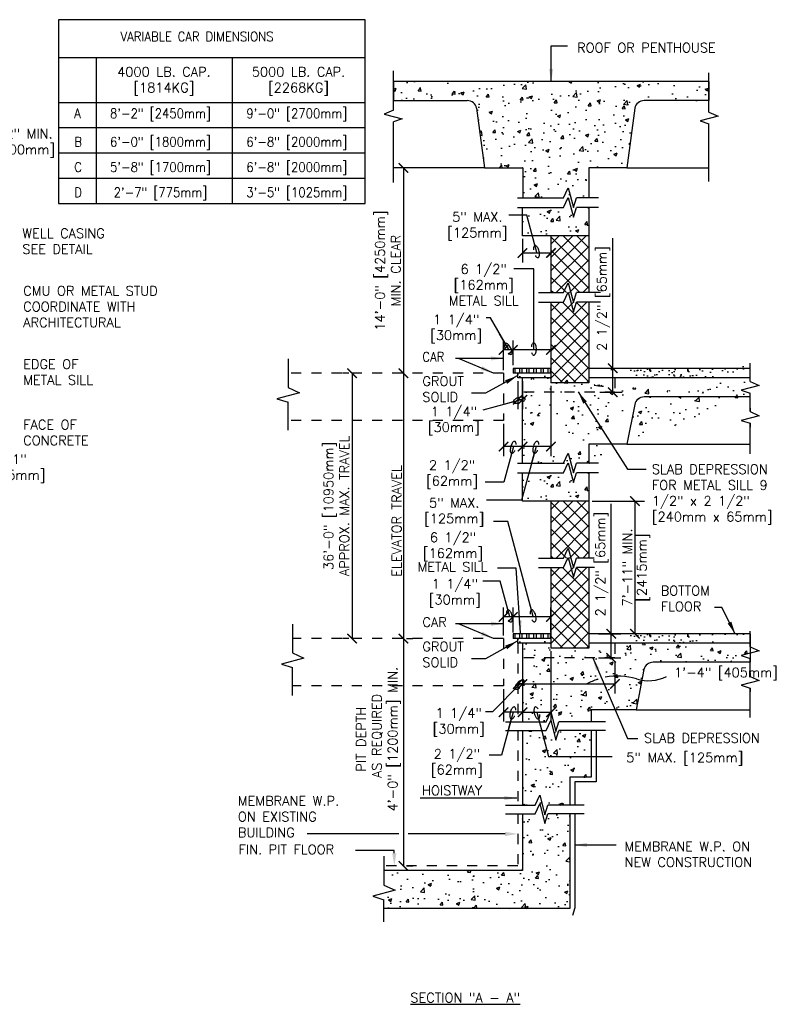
# Model space of a CAD drawing. Header units: inches. Extents: x 1 to 15.2, y 0.4 to 10.6.
# Tile 2 of 2: x 7.7 to 15.2, y 0.8 to 10.6. Entities that reach past the tile are written whole.
import ezdxf
from ezdxf.enums import TextEntityAlignment as Align

# ---------------------------------------------------------------- set-up
doc = ezdxf.new("R2010")
doc.units = ezdxf.units.IN
doc.header["$LTSCALE"] = 0.5
doc.header["$MEASUREMENT"] = 0
doc.header["$PDSIZE"] = -1
doc.linetypes.add('HIDDEN2', pattern=[0.1875, 0.125, -0.0625])
doc.layers.get('Defpoints').update_dxf_attribs({"color": 2})
for name, color, linetype in [('A-DETL-DIMS', 2, 'Continuous'), ('A-DETL-MEDM', 4, 'Continuous'), ('A-DETL-PATT', 8, 'Continuous'), ('A-DETL-TEXT', 2, 'Continuous')]:
    doc.layers.add(name, color=color, linetype=linetype)
doc.styles.add('Romans', font='romans.shx')
doc.dimstyles.new('VA-Dims', dxfattribs={"dimtxt": 0.09375, "dimasz": 0.09375, "dimexe": 0.09375, "dimexo": 0.03125, "dimgap": 0.02, "dimtad": 1, "dimdec": 5, "dimzin": 0, "dimdsep": 46, "dimlunit": 4, "dimtxsty": 'Romans', "dimblk": 'ARCHTICK', "dimcen": 0.09375, "dimclrd": 256, "dimclre": 256, "dimclrt": 256, "dimadec": 0, "dimazin": 0, "dimtfac": 1, "dimtdec": 5, "dimtofl": 0, "dimtmove": 0, "dimatfit": 3, "dimfxl": 0, "dimfrac": 2, "dimtolj": 1, "dimtzin": 0, "dimlwd": -1, "dimlwe": -1, "dimarcsym": 0})
doc.dimstyles.new('VA-Lead', dxfattribs={"dimtxt": 0.09375, "dimasz": 0.125, "dimexe": 0.125, "dimexo": 0.03125, "dimgap": 0.02, "dimtad": 1, "dimdec": 5, "dimzin": 0, "dimdsep": 46, "dimlunit": 4, "dimtxsty": 'Romans', "dimcen": 0.125, "dimclrd": 256, "dimclre": 256, "dimclrt": 256, "dimadec": 0, "dimazin": 0, "dimtfac": 1, "dimtdec": 5, "dimtofl": 0, "dimtmove": 0, "dimatfit": 3, "dimfxl": 0, "dimfrac": 2, "dimtolj": 1, "dimtzin": 0, "dimlwd": -1, "dimlwe": -1, "dimarcsym": 0})
doc.dimstyles.new('VA-Loop', dxfattribs={"dimtxt": 0.09375, "dimasz": 0.18, "dimexe": 0.125, "dimexo": 0.0625, "dimgap": 0.09, "dimtad": 0, "dimtih": 1, "dimtoh": 1, "dimdec": 4, "dimzin": 0, "dimdsep": 46, "dimtxsty": 'Romans', "dimblk": 'ARCHTICK', "dimcen": 0.09, "dimclrd": 256, "dimclre": 256, "dimclrt": 256, "dimadec": 0, "dimazin": 0, "dimtfac": 1, "dimtdec": 4, "dimtofl": 0, "dimtmove": 0, "dimatfit": 3, "dimldrblk": 'dimloop1', "dimfxl": 0, "dimtolj": 1, "dimtzin": 0, "dimlwd": -1, "dimlwe": -1, "dimarcsym": 0})
pattern_1 = [(50, (-4.55813, 0.18016), (0.3362157, -0.029415), [0.035156, -0.386719]), (355, (-4.55813, 0.18016), (-0.0650397, 0.35259), [0.028125, -0.309375]), (100.4514, (-4.5301, 0.1777), (0.2711763, 0.323175), [0.029878, -0.3286604]), (46.1842, (-4.55813, 0.2739), (0.500269, -0.077587), [0.052734, -0.580078]), (96.6356, (-4.51644, 0.26745), (0.438123, 0.456618), [0.044817, -0.49299]), (351.1842, (-4.55813, 0.2739), (0.438123, 0.456618), [0.042188, -0.464063]), (21, (-4.51125, 0.25048), (0.2798, -0.1887276), [0.035156, -0.386719]), (326, (-4.51125, 0.25048), (0.114054, 0.339914), [0.028125, -0.309375]), (71.4514, (-4.48794, 0.23475), (0.3938544, 0.151186), [0.029878, -0.3286604]), (37.5, (-4.55813, 0.18016), (0.0056999, 0.156044), [0, -0.305625, 0, -0.3140625, 0, -0.3105469]), (7.5, (-4.55813, 0.18016), (0.1233138, 0.1848805), [0, -0.1790625, 0, -0.2985937, 0, -0.1183594]), (327.5, (-4.66266, 0.18016), (0.2502293, -0.0105726), [0, -0.1171875, 0, -0.365625, 0, -0.4851563]), (317.5, (-4.70953, 0.18016), (0.2733685, 0.0469242), [0, -0.1523438, 0, -0.2428125, 0, -0.3445313])]
pattern_2 = [(37.5, (-19.40363, 2.15911), (-0.00295281, 0.09031986), [0, -0.07125, 0, -0.0796875, 0, -0.07617188]), (7.5, (-19.40363, 2.15911), (0.0829583, 0.1322881), [0, -0.0384375, 0, -0.06421875, 0, -0.02460937]), (327.5, (-19.461285, 2.15911), (0.1459754, 0.00026527), [0, -0.0234375, 0, -0.084375, 0, -0.11015625]), (317.5, (-19.46129, 2.15911), (0.1409122, 0.04114104), [0, -0.01171875, 0, -0.0553125, 0, -0.06328125])]
pattern_3 = [(50, (-19.40363, 2.45072), (0.3362157, -0.029415), [0.0351563, -0.3867188]), (355, (-19.40363, 2.45072), (-0.0650397, 0.35259), [0.028125, -0.309375]), (100.4514, (-19.3756, 2.44827), (0.2711763, 0.3231748), [0.0298782, -0.3286604]), (46.1842, (-19.40363, 2.54447), (0.500269, -0.077587), [0.052734, -0.580078]), (96.6356, (-19.36194, 2.538), (0.438123, 0.456618), [0.044817, -0.4929905]), (351.1842, (-19.40363, 2.54447), (0.438123, 0.456618), [0.0421875, -0.4640625]), (21, (-19.35675, 2.52103), (0.2798002, -0.1887276), [0.0351562, -0.3867188]), (326, (-19.35675, 2.52103), (0.114054, 0.339914), [0.028125, -0.309375]), (71.4514, (-19.33344, 2.5053), (0.3938544, 0.1511862), [0.0298782, -0.3286604]), (37.5, (-19.40363, 2.45072), (0.00569993, 0.156044), [0, -0.305625, 0, -0.3140625, 0, -0.3105469]), (7.5, (-19.40363, 2.45072), (0.12331385, 0.1848805), [0, -0.1790625, 0, -0.29859375, 0, -0.1183594]), (327.5, (-19.50816, 2.45072), (0.25022927, -0.0105726), [0, -0.1171875, 0, -0.365625, 0, -0.4851563]), (317.5, (-19.55504, 2.45072), (0.2733685, 0.0469242), [0, -0.1523438, 0, -0.2428125, 0, -0.3445313])]
pattern_4 = [(37.5, (-19.40363, 4.78411), (-0.00295281, 0.09031986), [0, -0.07125, 0, -0.0796875, 0, -0.07617188]), (7.5, (-19.40363, 4.78411), (0.0829583, 0.1322881), [0, -0.0384375, 0, -0.06421875, 0, -0.02460937]), (327.5, (-19.461285, 4.78411), (0.1459754, 0.00026527), [0, -0.0234375, 0, -0.084375, 0, -0.11015625]), (317.5, (-19.46129, 4.78411), (0.1409122, 0.04114104), [0, -0.01171875, 0, -0.0553125, 0, -0.06328125])]

# ---------------------------------------------------------------- blocks, each defined once
blk = doc.blocks.new('_ArchTick')
at = {"color": 0, "linetype": 'ByBlock', "const_width": 0.15}
blk.add_lwpolyline([(-0.5, -0.5), (0.5, 0.5)], dxfattribs=at)
blk = doc.blocks.new('*D11')
at = {"layer": 'A-DETL-DIMS'}
for p, q in [((11.5688, 9.0914), (11.3547, 9.0914)), ((11.4485, 9.0914), (11.4485, 7.0606)), ((11.4172, 7.0606), (11.3547, 7.0606))]:
    blk.add_line(p, q, dxfattribs=at)
at = {"layer": 'Defpoints', "color": 0}
for p in [(11.6001, 9.0914), (11.4485, 7.0606), (11.4485, 7.0606)]:
    blk.add_point(p, dxfattribs=at)
at = {"layer": 'A-DETL-DIMS', "xscale": 0.09375, "yscale": 0.09375, "zscale": 0.09375}
for p, rotation in [((11.4485, 9.0914), 90), ((11.4485, 7.0606), 270)]:
    blk.add_blockref('_ArchTick', p, dxfattribs=dict(at, rotation=rotation))
at = {"layer": 'A-DETL-DIMS', "insert": (11.2946, 8.076), "char_height": 0.09375, "attachment_point": 5, "rotation": 90, "style": 'Romans'}
blk.add_mtext('\\A1;14\'-0" [4250mm]\\PMIN. CLEAR', dxfattribs=at)
blk = doc.blocks.new('*D12')
at = {"layer": 'A-DETL-DIMS'}
for p, q in [((11.4172, 7.0606), (11.3547, 7.0606)), ((11.4485, 7.0606), (11.4485, 4.4356)), ((11.4172, 4.4356), (11.3547, 4.4356))]:
    blk.add_line(p, q, dxfattribs=at)
at = {"layer": 'Defpoints', "color": 0}
for p in [(11.4485, 7.0606), (11.4485, 4.4356), (11.4485, 4.4356)]:
    blk.add_point(p, dxfattribs=at)
at = {"layer": 'A-DETL-DIMS', "xscale": 0.09375, "yscale": 0.09375, "zscale": 0.09375}
for p, rotation in [((11.4485, 7.0606), 90), ((11.4485, 4.4356), 270)]:
    blk.add_blockref('_ArchTick', p, dxfattribs=dict(at, rotation=rotation))
at = {"layer": 'A-DETL-DIMS', "insert": (11.3816, 5.5984), "char_height": 0.09375, "attachment_point": 5, "rotation": 90, "style": 'Romans'}
blk.add_mtext('\\A1;ELEVATOR TRAVEL', dxfattribs=at)
blk = doc.blocks.new('*D13')
at = {"layer": 'A-DETL-DIMS'}
for p, q in [((11.4485, 4.4356), (11.4485, 2.1866)), ((11.4797, 4.4356), (11.5422, 4.4356)), ((11.4797, 2.1866), (11.5422, 2.1866))]:
    blk.add_line(p, q, dxfattribs=at)
at = {"layer": 'Defpoints', "color": 0}
for p in [(11.4485, 4.4356), (11.4485, 2.1866), (11.4485, 2.1866)]:
    blk.add_point(p, dxfattribs=at)
at = {"layer": 'A-DETL-DIMS', "xscale": 0.09375, "yscale": 0.09375, "zscale": 0.09375}
for p, rotation in [((11.4485, 4.4356), 90), ((11.4485, 2.1866), 270)]:
    blk.add_blockref('_ArchTick', p, dxfattribs=dict(at, rotation=rotation))
at = {"layer": 'A-DETL-DIMS', "insert": (11.2008, 3.4394), "char_height": 0.09375, "attachment_point": 5, "rotation": 90, "style": 'Romans'}
blk.add_mtext('\\A1;PIT DEPTH\\P AS REQUIRED\\P4\'-0" [1200mm] MIN.', dxfattribs=at)
blk = doc.blocks.new('*D14')
at = {"layer": 'A-DETL-DIMS'}
for p, q in [((10.9088, 7.0606), (10.8463, 7.0606)), ((10.9401, 7.0606), (10.9401, 4.4356)), ((10.9088, 4.4356), (10.8463, 4.4356))]:
    blk.add_line(p, q, dxfattribs=at)
at = {"layer": 'Defpoints', "color": 0}
for p in [(10.9401, 7.0606), (10.9401, 4.4356), (10.9401, 4.4356)]:
    blk.add_point(p, dxfattribs=at)
at = {"layer": 'A-DETL-DIMS', "xscale": 0.09375, "yscale": 0.09375, "zscale": 0.09375}
for p, rotation in [((10.9401, 7.0606), 90), ((10.9401, 4.4356), 270)]:
    blk.add_blockref('_ArchTick', p, dxfattribs=dict(at, rotation=rotation))
at = {"layer": 'A-DETL-DIMS', "insert": (10.7861, 5.7481), "char_height": 0.09375, "attachment_point": 5, "rotation": 90, "style": 'Romans'}
blk.add_mtext('\\A1;36\'-0" [10950mm]\\PAPPROX. MAX. TRAVEL', dxfattribs=at)
blk = doc.blocks.new('*D15')
at = {"layer": 'A-DETL-DIMS'}
for p, q in [((13.3131, 5.7949), (13.8308, 5.7949)), ((13.7371, 5.7949), (13.7371, 4.4824)), ((13.7058, 4.4824), (13.6433, 4.4824))]:
    blk.add_line(p, q, dxfattribs=at)
at = {"layer": 'Defpoints', "color": 0}
for p in [(13.2818, 5.7949), (13.7371, 4.4824), (13.7371, 4.4824)]:
    blk.add_point(p, dxfattribs=at)
at = {"layer": 'A-DETL-DIMS', "xscale": 0.09375, "yscale": 0.09375, "zscale": 0.09375}
for p, rotation in [((13.7371, 5.7949), 90), ((13.7371, 4.4824), 270)]:
    blk.add_blockref('_ArchTick', p, dxfattribs=dict(at, rotation=rotation))
at = {"layer": 'A-DETL-DIMS', "insert": (13.6613, 5.1382), "char_height": 0.09375, "attachment_point": 5, "rotation": 90, "style": 'Romans'}
blk.add_mtext('\\A1;7\'-11" MIN.', dxfattribs=at)
blk = doc.blocks.new('dimloop1')
blk.add_line((-0.383, 0), (-1, 0))
blk.add_lwpolyline([(0.15, -0.121, 0.038212), (0.207, -0.1, 0.102096), (0.278, -0.047, 0.184921), (0.296, 0, 0.184921), (0.278, 0.047, 0.102096), (0.207, 0.099, 0.060952), (0.115, 0.129, 0.047258), (-0.008, 0.14), (-0.078, 0.14, 0.047258), (-0.202, 0.129, 0.060952), (-0.294, 0.099, 0.102096), (-0.365, 0.047, 0.184921), (-0.383, 0, 0.184921), (-0.365, -0.047, 0.102096), (-0.294, -0.1, 0.060952), (-0.202, -0.129, 0.011023), (-0.173, -0.134, 0.047258)], format="xyb")
blk = doc.blocks.new('*D21')
at = {"layer": 'A-DETL-DIMS'}
for p, q in [((13.5023, 4.4824), (13.5023, 5.768)), ((13.3755, 4.4824), (13.5961, 4.4824)), ((13.5023, 4.2441), (13.5023, 4.4824)), ((13.3755, 4.2441), (13.5961, 4.2441))]:
    blk.add_line(p, q, dxfattribs=at)
at = {"layer": 'Defpoints', "color": 0}
for p in [(13.3442, 4.4824), (13.5023, 4.4824), (13.3442, 4.2441)]:
    blk.add_point(p, dxfattribs=at)
at = {"layer": 'A-DETL-DIMS', "xscale": 0.09375, "yscale": 0.09375, "zscale": 0.09375}
for p, rotation in [((13.5023, 4.4824), 90), ((13.5023, 4.2441), 270)]:
    blk.add_blockref('_ArchTick', p, dxfattribs=dict(at, rotation=rotation))
at = {"layer": 'A-DETL-DIMS', "insert": (13.4109, 5.1721), "char_height": 0.09375, "attachment_point": 5, "rotation": 90, "style": 'Romans'}
blk.add_mtext('\\A1;2 1/2" [65mm]', dxfattribs=at)
blk = doc.blocks.new('*D22')
at = {"layer": 'A-DETL-DIMS'}
for p, q in [((13.5169, 7.1102), (13.5169, 8.3957)), ((13.39, 7.1102), (13.6106, 7.1102)), ((13.5169, 6.8719), (13.5169, 7.1102)), ((13.39, 6.8719), (13.6106, 6.8719))]:
    blk.add_line(p, q, dxfattribs=at)
at = {"layer": 'Defpoints', "color": 0}
for p in [(13.3588, 7.1102), (13.5169, 7.1102), (13.3588, 6.8719)]:
    blk.add_point(p, dxfattribs=at)
at = {"layer": 'A-DETL-DIMS', "xscale": 0.09375, "yscale": 0.09375, "zscale": 0.09375}
for p, rotation in [((13.5169, 7.1102), 90), ((13.5169, 6.8719), 270)]:
    blk.add_blockref('_ArchTick', p, dxfattribs=dict(at, rotation=rotation))
at = {"layer": 'A-DETL-DIMS', "insert": (13.4255, 7.7998), "char_height": 0.09375, "attachment_point": 5, "rotation": 90, "style": 'Romans'}
blk.add_mtext('\\A1;2 1/2" [65mm]', dxfattribs=at)

msp = doc.modelspace()

# ---------------------------------------------------------------- hatches: boundary and pattern name
at = {"layer": 'A-DETL-PATT'}
h = msp.add_hatch(dxfattribs=at)
h.set_pattern_fill('AR-CONC', color=256, scale=0.046875, style=0)
h.set_pattern_definition([(50, (-19.40363, 2.1591), (0.3362157, -0.029415), [0.0351563, -0.3867188]), (355, (-19.40363, 2.1591), (-0.0650397, 0.35259), [0.028125, -0.309375]), (100.4514, (-19.3756, 2.15666), (0.2711763, 0.3231748), [0.0298782, -0.3286604]), (46.1842, (-19.40363, 2.25286), (0.500269, -0.077587), [0.0527344, -0.580078]), (96.6356, (-19.36194, 2.2464), (0.438123, 0.456618), [0.044817, -0.4929905]), (351.1842, (-19.40363, 2.25286), (0.438123, 0.456618), [0.0421875, -0.4640625]), (21, (-19.35675, 2.22943), (0.2798002, -0.1887276), [0.0351562, -0.3867188]), (326, (-19.35675, 2.22943), (0.114054, 0.339914), [0.028125, -0.309375]), (71.4514, (-19.33344, 2.2137), (0.3938544, 0.1511862), [0.0298782, -0.3286604]), (37.5, (-19.40363, 2.15911), (0.00569993, 0.156044), [0, -0.305625, 0, -0.3140625, 0, -0.3105469]), (7.5, (-19.40363, 2.15911), (0.12331385, 0.1848805), [0, -0.1790625, 0, -0.29859375, 0, -0.1183594]), (327.5, (-19.50816, 2.15911), (0.25022927, -0.0105726), [0, -0.1171875, 0, -0.365625, 0, -0.4851563]), (317.5, (-19.55504, 2.15911), (0.2733685, 0.0469242), [0, -0.1523438, 0, -0.2428125, 0, -0.3445313])])
edge = h.paths.add_edge_path()
edge.add_line((12.629461, 8.801209), (13.28183, 8.794925))
edge.add_line((13.28183, 8.794925), (13.28183, 9.091383))
edge.add_line((13.28183, 9.091383), (13.65683, 9.091383))
edge.add_line((13.65683, 9.091383), (13.735507, 9.682873))
edge.add_arc((13.827436, 9.664487), 0.09375, 90, 168.6900675, ccw=False)
edge.add_line((13.827436, 9.758237), (14.468812, 9.758237))
edge.add_line((14.468812, 9.758237), (14.468812, 9.945737))
edge.add_line((14.468812, 9.945737), (11.349307, 9.945737))
edge.add_line((11.349307, 9.945737), (11.349307, 9.758237))
edge.add_line((11.349307, 9.758237), (12.079973, 9.758237))
edge.add_arc((12.079973, 9.664487), 0.09375, 11.3099325, 90, ccw=False)
edge.add_line((12.171903, 9.682873), (12.25058, 9.091383))
edge.add_line((12.25058, 9.091383), (12.629461, 9.091383))
edge.add_line((12.629461, 9.091383), (12.629461, 8.801209))
h = msp.add_hatch(dxfattribs=at)
h.set_pattern_fill('AR-CONC', color=256, scale=0.046875, style=0)
h.set_pattern_definition([(50, (-4.55813, 2.80516), (0.3362157, -0.029415), [0.035156, -0.386719]), (355, (-4.55813, 2.80516), (-0.06504, 0.35259), [0.028125, -0.309375]), (100.4514, (-4.5301, 2.8027), (0.271176, 0.323175), [0.029878, -0.3286604]), (46.1842, (-4.55813, 2.8989), (0.500269, -0.077587), [0.052734, -0.580078]), (96.6356, (-4.51644, 2.89245), (0.438123, 0.456618), [0.044817, -0.49299]), (351.1842, (-4.55813, 2.8989), (0.438123, 0.456618), [0.042188, -0.464063]), (21, (-4.51125, 2.87548), (0.2798, -0.1887276), [0.035156, -0.386719]), (326, (-4.51125, 2.87548), (0.114054, 0.339914), [0.028125, -0.309375]), (71.4514, (-4.48794, 2.85975), (0.3938544, 0.151186), [0.029878, -0.3286604]), (37.5, (-4.55813, 2.80516), (0.0056999, 0.156044), [0, -0.305625, 0, -0.3140625, 0, -0.3105469]), (7.5, (-4.55813, 2.80516), (0.1233138, 0.1848805), [0, -0.1790625, 0, -0.2985937, 0, -0.1183594]), (327.5, (-4.66266, 2.80516), (0.2502293, -0.0105726), [0, -0.1171875, 0, -0.365625, 0, -0.4851563]), (317.5, (-4.70953, 2.80516), (0.2733685, 0.0469242), [0, -0.1523438, 0, -0.2428125, 0, -0.3445313])])
h.paths.add_polyline_path([(12.62558, 8.701175), (13.28183, 8.701175), (13.28183, 8.419925), (12.62558, 8.419925)])
h = msp.add_hatch(dxfattribs=at)
h.set_pattern_fill('ANSI37', color=256, scale=0.75, style=0)
h.set_pattern_definition([(45, (-4.55813, 2.80516), (-0.06629126, 0.06629126), []), (135, (-4.55813, 2.80516), (-0.06629126, -0.06629126), [])])
h.paths.add_polyline_path([(12.90683, 7.763675), (13.28183, 7.763675), (13.28183, 6.9668), (12.90683, 6.9668)])
h = msp.add_hatch(dxfattribs=at)
h.set_pattern_fill('AR-CONC', color=256, scale=0.046875, style=0)
h.set_pattern_definition(pattern_1)
h.paths.add_polyline_path([(12.90683, 7.013675), (12.62558, 7.013675)], flags=16)
edge = h.paths.add_edge_path()
edge.add_line((13.28183, 6.9668), (13.28183, 7.013675))
edge.add_line((12.90683, 7.013675), (12.90683, 6.9668))
edge.add_line((12.90683, 7.013675), (12.53183, 7.013675))
edge.add_line((13.28183, 6.9668), (12.90683, 6.9668))
edge.add_line((12.62558, 6.169925), (12.62558, 7.013675))
edge.add_line((13.338215, 6.169925), (12.62558, 6.169925))
edge.add_line((13.28183, 6.357425), (13.28183, 6.169925))
edge.add_line((13.65683, 6.357425), (13.28183, 6.357425))
edge.add_line((13.75058, 6.826175), (13.65683, 6.357425))
edge.add_line((14.87558, 6.826175), (13.75058, 6.826175))
edge.add_line((14.87558, 7.013675), (13.28183, 7.013675))
edge.add_line((14.87558, 7.144056), (14.87558, 6.826175))
h = msp.add_hatch(dxfattribs=at)
h.set_pattern_fill('ANSI32', color=256, scale=0.75, angle=45, style=0)
h.set_pattern_definition([(90, (-4.55813, 2.85204), (-0.28125, 4e-17), []), (90, (-4.46438, 2.9458), (-0.28125, 4e-17), [])])
edge = h.paths.add_edge_path()
edge.add_line((12.90683, 7.107425), (12.53183, 7.107425))
edge.add_line((12.53183, 7.107425), (12.53183, 7.06055))
edge.add_line((12.90683, 7.06055), (12.53183, 7.06055))
h = msp.add_hatch(dxfattribs=at)
h.set_pattern_fill('ANSI32', color=256, scale=0.1875, angle=45, style=0)
h.set_pattern_definition([(90, (-4.55813, 2.85204), (-0.0703125, 1e-17), []), (90, (-4.53469, 2.87548), (-0.0703125, 1e-17), [])])
edge = h.paths.add_edge_path()
edge.add_line((12.90683, 7.107425), (12.53183, 7.107425))
edge.add_line((12.53183, 7.107425), (12.53183, 7.06055))
edge.add_line((12.90683, 7.06055), (12.53183, 7.06055))
h = msp.add_hatch(dxfattribs=at)
h.set_pattern_fill('AR-SAND', color=256, scale=0.046875, style=0)
h.set_pattern_definition([(37.5, (-19.40363, 4.78411), (-0.00295281, 0.09031986), [0, -0.07125, 0, -0.0796875, 0, -0.07617188]), (7.5, (-19.40363, 4.78411), (0.0829583, 0.1322881), [0, -0.0384375, 0, -0.06421875, 0, -0.02460937]), (327.5, (-19.461285, 4.78411), (0.1459754, 0.00026527), [0, -0.0234375, 0, -0.084375, 0, -0.11015625]), (317.5, (-19.46129, 4.78411), (0.1409122, 0.04114104), [0, -0.01171875, 0, -0.0553125, 0, -0.06328125])])
edge = h.paths.add_edge_path()
edge.add_line((12.90281, 7.06055), (12.578705, 7.06055))
edge.add_line((12.90683, 7.06055), (12.90683, 7.013675))
edge.add_line((12.578705, 7.013675), (12.578705, 7.06055))
edge.add_line((12.90683, 7.013675), (12.578705, 7.013675))
h = msp.add_hatch(dxfattribs=at)
h.set_pattern_fill('AR-SAND', color=256, scale=0.046875, style=0)
h.set_pattern_definition(pattern_4)
edge = h.paths.add_edge_path()
edge.add_line((12.90281, 7.06055), (12.578705, 7.06055))
edge.add_line((12.90683, 7.06055), (12.90683, 7.013675))
edge.add_line((12.578705, 7.013675), (12.578705, 7.06055))
edge.add_line((12.90683, 7.013675), (12.578705, 7.013675))
h = msp.add_hatch(dxfattribs=at)
h.set_pattern_fill('AR-SAND', color=256, scale=0.046875, style=0)
h.set_pattern_definition(pattern_4)
edge = h.paths.add_edge_path()
edge.add_line((13.28183, 7.106488), (13.28183, 7.013675))
edge.add_line((14.87558, 7.107425), (14.87558, 7.013675))
edge.add_line((14.87558, 7.107425), (13.28183, 7.107425))
edge.add_line((14.87558, 7.013675), (13.28183, 7.013675))
h = msp.add_hatch(dxfattribs=at)
h.set_pattern_fill('AR-CONC', color=256, scale=0.046875, style=0)
h.set_pattern_definition(pattern_1)
h.paths.add_polyline_path([(12.62558, 6.076175), (13.28183, 6.076175), (13.28183, 5.794925), (12.62558, 5.794925)])
h = msp.add_hatch(dxfattribs=at)
h.set_pattern_fill('ANSI37', color=256, scale=0.75, style=0)
h.set_pattern_definition([(45, (-4.55813, 0.18016), (-0.06629126, 0.06629126), []), (135, (-4.55813, 0.18016), (-0.06629126, -0.06629126), [])])
h.paths.add_polyline_path([(12.90683, 5.138675), (13.28183, 5.138675), (13.28183, 4.3418), (12.90683, 4.3418)])
h = msp.add_hatch(dxfattribs=at)
h.set_pattern_fill('ANSI32', color=256, scale=0.1875, angle=45, style=0)
h.set_pattern_definition([(90, (-4.55813, 0.22704), (-0.0703125, 1e-17), []), (90, (-4.53469, 0.25048), (-0.0703125, 1e-17), [])])
edge = h.paths.add_edge_path()
edge.add_line((12.90683, 4.482425), (12.53183, 4.482425))
edge.add_line((12.53183, 4.482425), (12.53183, 4.43555))
edge.add_line((12.90683, 4.43555), (12.53183, 4.43555))
h = msp.add_hatch(dxfattribs=at)
h.set_pattern_fill('ANSI32', color=256, scale=0.75, angle=45, style=0)
h.set_pattern_definition([(90, (-4.55813, 0.22704), (-0.28125, 4e-17), []), (90, (-4.46438, 0.3208), (-0.28125, 4e-17), [])])
edge = h.paths.add_edge_path()
edge.add_line((12.90683, 4.482425), (12.53183, 4.482425))
edge.add_line((12.53183, 4.482425), (12.53183, 4.43555))
edge.add_line((12.90683, 4.43555), (12.53183, 4.43555))
h = msp.add_hatch(dxfattribs=at)
h.set_pattern_fill('AR-SAND', color=256, scale=0.046875, style=0)
h.set_pattern_definition(pattern_2)
edge = h.paths.add_edge_path()
edge.add_line((13.28183, 4.481488), (13.28183, 4.388675))
edge.add_line((14.87558, 4.482425), (14.87558, 4.388675))
edge.add_line((14.87558, 4.482425), (13.28183, 4.482425))
edge.add_line((14.87558, 4.388675), (13.28183, 4.388675))
h = msp.add_hatch(dxfattribs=at)
h.set_pattern_fill('AR-SAND', color=256, scale=0.046875, style=0)
h.set_pattern_definition(pattern_2)
edge = h.paths.add_edge_path()
edge.add_line((12.90281, 4.43555), (12.578705, 4.43555))
edge.add_line((12.90683, 4.43555), (12.90683, 4.388675))
edge.add_line((12.578705, 4.388675), (12.578705, 4.43555))
edge.add_line((12.90683, 4.388675), (12.578705, 4.388675))
h = msp.add_hatch(dxfattribs=at)
h.set_pattern_fill('AR-CONC', color=256, scale=0.046875, style=0)
h.set_pattern_definition([(50, (0.39358, 0), (0.3362157, -0.029415), [0.035156, -0.386719]), (355, (0.39358, 0), (-0.06504, 0.35259), [0.028125, -0.309375]), (100.4514, (0.4216, -0.00245), (0.271176, 0.323175), [0.029878, -0.32866]), (46.1842, (0.39358, 0.09375), (0.500269, -0.077587), [0.052734, -0.580078]), (96.6356, (0.43527, 0.0873), (0.438123, 0.456618), [0.044817, -0.49299]), (351.1842, (0.3936, 0.09375), (0.438123, 0.456618), [0.042188, -0.464062]), (21, (0.44045, 0.0703), (0.2798, -0.1887276), [0.035156, -0.386719]), (326, (0.44045, 0.0703), (0.114054, 0.339914), [0.028125, -0.309375]), (71.4514, (0.46377, 0.0546), (0.3938544, 0.151186), [0.029878, -0.32866]), (37.5, (0.39358, 0), (0.0056999, 0.156044), [0, -0.305625, 0, -0.3140625, 0, -0.3105469]), (7.5, (0.39358, 0), (0.1233138, 0.1848805), [0, -0.1790625, 0, -0.2985937, 0, -0.1183594]), (327.5, (0.28905, 0), (0.2502293, -0.0105726), [0, -0.1171875, 0, -0.365625, 0, -0.4851563]), (317.5, (0.24217, 0), (0.2733685, 0.0469242), [0, -0.1523438, 0, -0.2428125, 0, -0.3445313])])
h.paths.add_polyline_path([(14.87558, 4.201175), (14.87558, 4.388675), (13.28183, 4.388675), (13.28183, 4.3418), (12.90683, 4.3418), (12.90683, 4.386869), (12.62558, 4.388675), (12.62558, 3.611927), (13.305414, 3.611927), (13.305414, 3.730334), (13.75058, 3.730334), (13.826577, 4.130163), (13.826577, 4.204616)])
h = msp.add_hatch(dxfattribs=at)
h.set_pattern_fill('AR-CONC', color=256, scale=0.046875, style=0)
h.set_pattern_definition(pattern_3)
h.paths.add_polyline_path([(12.62558, 3.526983), (13.305414, 3.526983), (13.305414, 3.063728), (13.09433, 3.063728), (13.09433, 2.787172), (12.62558, 2.787172)])
h = msp.add_hatch(dxfattribs=at)
h.set_pattern_fill('AR-CONC', color=256, scale=0.046875, style=0)
h.set_pattern_definition(pattern_3)
h.paths.add_polyline_path([(11.254772, 2.139728), (11.254772, 1.764728), (13.09433, 1.764728), (13.09433, 2.702228), (12.62558, 2.702228), (12.62558, 2.139728)])

# ---------------------------------------------------------------- linework, layer by layer
at = {"layer": 'A-DETL-DIMS'}
for p, q in [((12.62558, 8.388675), (12.62558, 8.155702)), ((12.90683, 8.388675), (12.90683, 8.155702)), ((12.90683, 8.249452), (12.62558, 8.249452)), ((12.43808, 7.0918), (12.43808, 7.385287)), ((12.53183, 7.138675), (12.53183, 7.385287)), ((12.53183, 7.291537), (12.43808, 7.291537)), ((12.90683, 7.291537), (12.53183, 7.291537)), ((12.578705, 6.982425), (12.578705, 6.704333)), ((12.62558, 6.982425), (12.62558, 6.704333)), ((12.90683, 6.93555), (12.90683, 6.240443)), ((12.62558, 6.798083), (12.578705, 6.798083)), ((12.43808, 6.56055), (12.43808, 6.240443)), ((12.62558, 6.334193), (12.43808, 6.334193)), ((12.90683, 6.334193), (12.62558, 6.334193)), ((12.43808, 4.4668), (12.43808, 4.743412)), ((12.53183, 4.513675), (12.53183, 4.743412)), ((12.53183, 4.4968), (12.53183, 4.743412)), ((12.90683, 4.4968), (12.90683, 4.743412)), ((12.53183, 4.649662), (12.43808, 4.649662)), ((12.90683, 4.649662), (12.53183, 4.649662)), ((12.90683, 4.31055), (12.90683, 3.611901)), ((13.539677, 4.212867), (13.539677, 3.892299)), ((12.43808, 3.93555), (12.43808, 3.613489)), ((12.578705, 3.986049), (13.539677, 3.986049)), ((12.62558, 3.986049), (12.578705, 3.986049)), ((12.62558, 3.707239), (12.43808, 3.707239)), ((12.62558, 3.707239), (12.90683, 3.707239))]:
    msp.add_line(p, q, dxfattribs=at)
for centre, radius, start, end in [((13.563913, 3.436159), 0.628251, 108.1331495, 118.9228899), ((13.563913, 3.436159), 0.628251, 72.5860577, 101.0380411), ((13.869356, 4.409997), 0.392364, 252.5860577, 297.2327843)]:
    msp.add_arc(centre, radius, start, end, dxfattribs=at)
at = {"layer": 'A-DETL-MEDM'}
for p, q in [((11.068644, 10.557874), (8.037394, 10.557874)), ((8.037394, 10.557874), (8.037394, 8.740282)), ((11.068644, 8.740282), (11.068644, 10.557874)), ((8.037394, 10.182874), (11.068644, 10.182874)), ((8.411914, 10.182874), (8.411914, 8.740282)), ((9.756144, 10.182874), (9.756144, 8.740282)), ((14.468812, 9.945737), (11.349307, 9.945737)), ((11.349307, 9.758237), (12.079973, 9.758237)), ((14.468812, 9.758237), (13.827436, 9.758237)), ((8.037394, 9.740282), (11.068644, 9.740282)), ((12.171903, 9.682873), (12.25058, 9.091383)), ((13.735507, 9.682873), (13.65683, 9.091383)), ((8.037394, 9.490282), (11.068644, 9.490282)), ((8.037394, 9.240282), (11.068644, 9.240282)), ((12.25058, 9.091383), (11.349307, 9.091383)), ((12.25058, 9.091383), (12.629461, 9.091383)), ((12.25058, 9.091383), (12.629461, 9.091383)), ((12.629461, 9.091383), (12.62558, 9.091383)), ((12.629461, 9.091383), (12.629461, 8.801209)), ((13.65683, 9.091383), (13.28183, 9.091383)), ((13.28183, 9.091383), (13.28183, 8.794925)), ((13.65683, 9.091383), (13.28183, 9.091383)), ((13.65683, 9.091383), (14.468812, 9.091383)), ((8.037394, 8.990282), (11.068644, 8.990282)), ((8.037394, 8.740282), (11.068644, 8.740282)), ((12.62558, 8.419925), (12.62558, 8.701175)), ((13.28183, 8.701175), (13.28183, 7.857425)), ((13.28183, 8.419925), (12.62558, 8.419925)), ((12.90683, 8.419925), (12.90683, 7.857425)), ((12.90683, 7.763675), (12.90683, 6.9668)), ((13.28183, 7.763675), (13.28183, 6.9668)), ((12.53183, 7.107425), (12.53183, 7.06055)), ((12.90683, 7.107425), (12.53183, 7.107425)), ((12.90683, 7.06055), (12.53183, 7.06055)), ((12.90683, 7.06055), (12.53183, 7.06055)), ((12.90281, 7.06055), (12.578705, 7.06055)), ((12.578705, 7.013675), (12.578705, 7.06055)), ((12.90683, 7.013675), (12.578705, 7.013675)), ((12.62558, 6.169925), (12.62558, 7.013675)), ((12.90683, 7.06055), (12.90683, 7.013675)), ((14.87558, 7.107425), (13.28183, 7.107425)), ((14.87558, 7.013675), (13.28183, 7.013675)), ((13.28183, 6.9668), (12.90683, 6.9668)), ((14.87558, 6.826175), (13.827436, 6.826175)), ((13.735507, 6.750811), (13.65683, 6.357425)), ((13.28183, 6.357425), (13.28183, 6.169925)), ((13.65683, 6.357425), (13.28183, 6.357425)), ((13.65683, 6.357425), (14.87558, 6.357425)), ((12.62558, 5.794925), (12.62558, 6.076175)), ((13.28183, 6.076175), (13.28183, 5.232425)), ((13.28183, 5.794925), (12.62558, 5.794925)), ((12.90683, 5.794925), (12.90683, 5.232425)), ((12.90683, 5.138675), (12.90683, 4.3418)), ((13.28183, 5.138675), (13.28183, 4.3418)), ((12.90683, 4.482425), (12.53183, 4.482425)), ((12.53183, 4.482425), (12.53183, 4.43555)), ((14.87558, 4.482425), (13.28183, 4.482425)), ((13.28183, 4.481488), (13.28183, 4.388675)), ((12.90683, 4.43555), (12.53183, 4.43555)), ((12.90683, 4.43555), (12.53183, 4.43555)), ((12.578705, 4.388675), (12.578705, 4.43555)), ((12.90281, 4.43555), (12.578705, 4.43555)), ((12.90683, 4.388675), (12.578705, 4.388675)), ((12.62558, 4.388675), (12.62558, 3.730334)), ((12.90683, 4.43555), (12.90683, 4.388675)), ((14.87558, 4.388675), (13.28183, 4.388675)), ((13.28183, 4.3418), (12.90683, 4.3418)), ((14.87558, 4.201175), (13.917528, 4.201175)), ((13.826577, 4.130163), (13.75058, 3.730334)), ((12.62558, 3.730334), (12.62558, 3.611927)), ((13.75058, 3.730334), (13.305414, 3.730334)), ((13.305414, 3.730334), (13.305414, 3.611927)), ((13.75058, 3.730334), (14.875545, 3.730334)), ((12.62558, 3.526983), (12.62558, 2.787172)), ((13.305414, 3.526983), (13.305414, 3.063728)), ((13.352289, 3.526983), (13.352289, 3.016853)), ((13.305414, 3.063728), (13.09433, 3.063728)), ((13.09433, 3.063728), (13.09433, 2.787172)), ((13.352289, 3.016853), (13.141205, 3.016853)), ((13.141205, 3.016853), (13.141205, 2.787172)), ((12.62558, 2.702228), (12.62558, 2.139728)), ((13.09433, 2.702228), (13.09433, 1.764728)), ((13.09433, 2.702228), (13.09433, 2.30528)), ((13.141205, 2.702228), (13.141205, 1.77245)), ((12.62558, 2.139728), (11.254772, 2.139728)), ((13.09433, 1.764728), (11.254772, 1.764728)), ((13.141205, 1.77245), (13.119783, 1.694619))]:
    msp.add_line(p, q, dxfattribs=at)
at = {"layer": 'A-DETL-MEDM', "linetype": 'HIDDEN2'}
for p, q in [((12.43808, 7.06055), (10.307924, 7.06055)), ((12.43808, 7.06055), (12.43808, 6.5918)), ((13.539677, 7.013675), (13.539677, 6.871869)), ((13.539677, 6.871869), (12.62558, 6.871869)), ((12.43808, 6.5918), (10.307924, 6.5918)), ((12.43808, 4.43555), (10.352155, 4.43555)), ((12.43808, 4.43555), (12.43808, 3.9668)), ((12.578705, 4.388675), (12.578705, 3.611927)), ((13.539677, 4.385924), (13.539677, 4.244117)), ((13.539677, 4.244117), (12.62558, 4.244117)), ((12.43808, 3.9668), (10.352155, 3.9668)), ((12.578705, 3.526983), (12.578705, 2.787172)), ((12.578705, 2.702228), (12.578705, 2.186603)), ((12.578705, 2.186603), (11.254772, 2.186603))]:
    msp.add_line(p, q, dxfattribs=at)
at = {"layer": 'A-DETL-MEDM'}
for centre, start, end in [((12.079973, 9.664487), 11.3099325, 90), ((13.827436, 9.664487), 90, 168.6900675), ((13.827436, 6.732425), 90, 168.6900675), ((13.917528, 4.107425), 90, 165.9637565)]:
    msp.add_arc(centre, 0.09375, start, end, dxfattribs=at)
at = {"layer": 'A-DETL-PATT'}
for p, q in [((12.90683, 8.337695), (12.989061, 8.419925)), ((12.90683, 8.205112), (13.121643, 8.419925)), ((12.90683, 8.07253), (13.254226, 8.419925)), ((13.28183, 8.034565), (12.90683, 8.409565)), ((13.28183, 8.167148), (13.029052, 8.419925)), ((13.28183, 8.29973), (13.161635, 8.419925)), ((12.90683, 7.939947), (13.28183, 8.314947)), ((13.28183, 7.901983), (12.90683, 8.276983)), ((12.956891, 7.857425), (13.28183, 8.182364)), ((13.193805, 7.857425), (12.90683, 8.1444)), ((13.061222, 7.857425), (12.90683, 8.011818)), ((13.089473, 7.857425), (13.28183, 8.049782)), ((13.222056, 7.857425), (13.28183, 7.917199)), ((12.92864, 7.857425), (12.90683, 7.879235)), ((10.307924, 6.635382), (10.307924, 6.635382)), ((12.90683, 5.712695), (12.989061, 5.794925)), ((12.90683, 5.580112), (13.121643, 5.794925)), ((12.90683, 5.44753), (13.254226, 5.794925)), ((13.28183, 5.409565), (12.90683, 5.784565)), ((13.28183, 5.542148), (13.029052, 5.794925)), ((13.28183, 5.67473), (13.161635, 5.794925)), ((12.90683, 5.314947), (13.28183, 5.689947)), ((13.28183, 5.276983), (12.90683, 5.651983)), ((12.956891, 5.232425), (13.28183, 5.557364)), ((13.193805, 5.232425), (12.90683, 5.5194)), ((13.061222, 5.232425), (12.90683, 5.386818)), ((13.089473, 5.232425), (13.28183, 5.424782)), ((13.222056, 5.232425), (13.28183, 5.292199)), ((12.92864, 5.232425), (12.90683, 5.254235)), ((14.87558, 4.388675), (14.87558, 4.201175)), ((14.87558, 4.095233), (14.87558, 4.061355)), ((14.87558, 3.945233), (14.87558, 3.907733))]:
    msp.add_line(p, q, dxfattribs=at)
at = {"layer": 'A-DETL-TEXT'}
for p, q in [((11.349307, 9.698107), (11.349307, 10.053129)), ((14.468812, 9.644419), (14.468812, 10.033319)), ((11.349307, 9.945737), (11.349307, 9.758237)), ((14.468812, 9.945737), (14.468812, 9.758237)), ((11.349307, 9.664229), (11.349307, 9.811243)), ((11.349307, 9.664229), (11.259176, 9.622691)), ((14.468812, 9.644419), (14.558943, 9.602881)), ((11.259176, 9.622691), (11.437374, 9.575875)), ((11.437374, 9.575875), (11.349307, 9.548107)), ((11.349307, 8.946167), (11.349307, 9.548107)), ((14.558943, 9.602881), (14.380745, 9.556065)), ((14.380745, 9.556065), (14.468812, 9.528296)), ((14.468812, 8.956072), (14.468812, 9.528296)), ((13.031549, 8.794925), (13.076981, 8.893506)), ((13.076981, 8.893506), (13.128187, 8.698602)), ((12.575089, 8.794925), (13.031549, 8.794925)), ((13.031549, 8.701175), (13.076981, 8.799756)), ((13.076981, 8.799756), (13.128187, 8.604852)), ((13.128187, 8.698602), (13.158558, 8.794925)), ((13.376476, 8.794925), (13.158558, 8.794925)), ((12.575089, 8.701175), (13.031549, 8.701175)), ((13.128187, 8.604852), (13.158558, 8.701175)), ((13.376476, 8.701175), (13.158558, 8.701175)), ((13.031549, 7.857425), (13.076981, 7.956006)), ((13.076981, 7.956006), (13.128187, 7.761102)), ((12.78211, 7.857425), (13.031549, 7.857425)), ((13.031549, 7.763675), (13.076981, 7.862256)), ((13.076981, 7.862256), (13.128187, 7.667352)), ((13.128187, 7.761102), (13.158558, 7.857425)), ((13.395905, 7.857425), (13.158558, 7.857425)), ((12.78211, 7.763675), (13.031549, 7.763675)), ((13.128187, 7.667352), (13.158558, 7.763675)), ((13.395905, 7.763675), (13.158558, 7.763675)), ((10.307924, 7.203087), (10.307924, 6.918014)), ((14.87558, 7.013675), (14.87558, 7.160689)), ((14.87558, 6.979798), (14.87558, 7.126812)), ((10.307924, 6.918014), (10.420588, 6.866092)), ((14.965711, 6.93826), (14.787513, 6.891444)), ((14.87558, 6.979798), (14.965711, 6.93826)), ((10.420588, 6.866092), (10.19784, 6.807571)), ((14.787513, 6.891444), (14.87558, 6.863675)), ((14.87558, 6.756996), (14.87558, 6.863675)), ((14.87558, 6.682003), (14.87558, 6.859324)), ((10.19784, 6.807571), (10.307924, 6.772861)), ((10.307924, 6.497904), (10.307924, 6.772861)), ((14.965711, 6.640465), (14.787513, 6.593649)), ((14.87558, 6.715881), (14.87558, 6.682003)), ((14.87558, 6.682003), (14.965711, 6.640465)), ((14.787513, 6.593649), (14.87558, 6.565881)), ((14.87558, 6.565881), (14.87558, 6.528381)), ((14.87558, 6.264025), (14.87558, 6.565881)), ((13.031549, 6.169925), (13.076981, 6.268506)), ((13.076981, 6.268506), (13.128187, 6.073602)), ((12.575089, 6.169925), (13.031549, 6.169925)), ((13.031549, 6.076175), (13.076981, 6.174756)), ((13.076981, 6.174756), (13.128187, 5.979852)), ((13.128187, 6.073602), (13.158558, 6.169925)), ((13.376476, 6.169925), (13.158558, 6.169925)), ((12.575089, 6.076175), (13.031549, 6.076175)), ((13.128187, 5.979852), (13.158558, 6.076175)), ((13.376476, 6.076175), (13.158558, 6.076175)), ((13.031549, 5.232425), (13.076981, 5.331006)), ((13.076981, 5.331006), (13.128187, 5.136102)), ((12.78211, 5.232425), (13.031549, 5.232425)), ((13.031549, 5.138675), (13.076981, 5.237256)), ((13.076981, 5.237256), (13.128187, 5.042352)), ((13.128187, 5.136102), (13.158558, 5.232425)), ((13.333656, 5.232425), (13.158558, 5.232425)), ((12.78211, 5.138675), (13.031549, 5.138675)), ((13.128187, 5.042352), (13.158558, 5.138675)), ((13.336116, 5.138675), (13.158558, 5.138675)), ((10.352155, 4.578087), (10.352155, 4.293014)), ((14.87558, 4.388675), (14.87558, 4.507996)), ((14.87558, 4.482425), (14.87558, 4.388675)), ((14.87558, 4.354798), (14.87558, 4.474119)), ((10.352155, 4.293014), (10.464819, 4.241092)), ((14.965711, 4.31326), (14.787513, 4.266444)), ((14.87558, 4.354798), (14.965711, 4.31326)), ((10.464819, 4.241092), (10.242072, 4.182571)), ((14.787513, 4.266444), (14.87558, 4.238675)), ((14.87558, 4.061355), (14.87558, 4.238675)), ((10.242072, 4.182571), (10.352155, 4.147861)), ((10.352155, 3.872904), (10.352155, 4.147861)), ((14.965711, 4.019817), (14.787513, 3.973001)), ((14.87558, 4.061355), (14.965711, 4.019817)), ((14.787513, 3.973001), (14.87558, 3.945233)), ((14.87558, 3.654741), (14.87558, 3.945233)), ((12.858584, 3.611927), (12.904016, 3.710508)), ((12.904016, 3.710508), (12.955221, 3.515604)), ((12.456385, 3.611927), (12.858584, 3.611927)), ((12.858584, 3.526983), (12.904016, 3.625564)), ((12.904016, 3.625564), (12.955221, 3.43066)), ((12.955221, 3.515604), (12.985593, 3.611927)), ((13.445458, 3.611927), (12.985593, 3.611927)), ((12.456385, 3.526983), (12.858584, 3.526983)), ((12.955221, 3.43066), (12.985593, 3.526983)), ((13.445458, 3.526983), (12.985593, 3.526983)), ((12.750299, 2.787172), (12.795731, 2.885753)), ((12.795731, 2.885753), (12.846937, 2.690848)), ((12.456385, 2.787172), (12.750299, 2.787172)), ((12.750299, 2.702228), (12.795731, 2.800809)), ((12.795731, 2.800809), (12.846937, 2.605904)), ((12.846937, 2.690848), (12.877308, 2.787172)), ((13.236623, 2.787172), (12.877308, 2.787172)), ((12.456385, 2.702228), (12.750299, 2.702228)), ((12.846937, 2.605904), (12.877308, 2.702228)), ((13.236623, 2.702228), (12.877308, 2.702228)), ((11.35818, 2.34015), (10.973416, 2.34015)), ((11.35818, 2.311603), (11.35818, 2.34015)), ((11.254772, 2.282264), (11.254772, 1.997191)), ((11.254772, 1.997191), (11.367436, 1.945269)), ((11.367436, 1.945269), (11.144688, 1.886748)), ((11.144688, 1.886748), (11.254772, 1.852038)), ((11.254772, 1.634779), (11.254772, 1.852038))]:
    msp.add_line(p, q, dxfattribs=at)
for points in [[(11.401607, 2.502991), (10.497691, 2.502991)], [(12.453705, 2.502991), (11.495357, 2.502991)]]:
    msp.add_lwpolyline(points, dxfattribs=at)
for points in [[(12.453705, 2.523824), (12.578705, 2.502991), (12.453705, 2.482157)], [(11.379013, 2.311603), (11.35818, 2.186603), (11.337347, 2.311603)]]:
    msp.add_solid(points, dxfattribs=at)

# ---------------------------------------------------------------- block references
at = {"layer": 'A-DETL-DIMS', "xscale": 0.09375, "yscale": 0.09375, "zscale": 0.09375, "rotation": 180}
for p in [(12.62558, 8.249452), (12.43808, 7.291537), (12.578705, 6.798083), (12.43808, 6.334193), (12.62558, 6.334193), (12.43808, 4.649662), (12.53183, 4.649662), (12.578705, 3.986049), (12.578705, 3.986049), (12.43808, 3.707239), (12.62558, 3.707239)]:
    msp.add_blockref('_ArchTick', p, dxfattribs=at)
at = {"layer": 'A-DETL-DIMS', "xscale": 0.09375, "yscale": 0.09375, "zscale": 0.09375}
for p in [(12.90683, 8.249452), (12.53183, 7.291537), (12.90683, 7.291537), (12.62558, 6.798083), (12.90683, 6.334193), (12.53183, 4.649662), (12.90683, 4.649662), (12.62558, 3.986049), (13.539677, 3.986049), (12.62558, 3.707239), (12.90683, 3.707239)]:
    msp.add_blockref('_ArchTick', p, dxfattribs=at)

# ---------------------------------------------------------------- texts
at = {"layer": 'A-DETL-DIMS', "char_height": 0.09375, "attachment_point": 5, "style": 'Romans'}
for s, insert in [('\\A1;12" MIN.\\P[300mm]', (7.707306, 9.336595)), ('\\A1;5" MAX.\\P[125mm]', (12.17924, 8.513545)), ('\\A1;6 1/2"\\P[162mm]\\PMETAL SILL', (12.242035, 7.934758)), ('\\A1;1 1/4"\\P[30mm]', (11.9701, 7.49884)), ('\\A1;1 1/4"\\P[30mm]', (11.947375, 6.588774)), ('\\A1;11"\\P[275mm]', (7.611661, 6.115804)), ('\\A1;2 1/2"\\P[62mm]', (11.929371, 6.057485)), ('\\A1;5" MAX.\\P[125mm]', (11.950526, 5.685198)), ('\\A1;6 1/2"\\P[162mm]', (11.938624, 5.342976)), ('\\A1;1 1/4"\\P[30mm]', (11.956196, 4.882862)), ('\\A1;1\'-4" [405mm]', (14.636664, 4.085003)), ('\\A1;1 1/4"\\P[30mm]', (11.99483, 3.605772)), ('\\A1;2 1/2"\\P[62mm]', (11.977043, 3.201067)), ('\\A1;5" MAX. [125mm]', (14.230002, 3.242763))]:
    msp.add_mtext(s, dxfattribs=dict(at, insert=insert))
at = {"layer": 'A-DETL-DIMS', "insert": (13.757932, 5.137738), "char_height": 0.09375, "width": 0.9375, "attachment_point": 2, "rotation": 90, "style": 'Romans'}
msp.add_mtext('[2415mm]', dxfattribs=at)
at = {"layer": 'A-DETL-TEXT', "style": 'Romans', "width": 0.9}
for s, p in [('VARIABLE CAR DIMENSIONS', (8.652372, 10.34386)), ('A', (8.193644, 9.584032)), ('B', (8.193644, 9.302782)), ('C', (8.193644, 9.052782)), ('D', (8.193644, 8.802782)), ('CAR', (11.635806, 7.176422))]:
    msp.add_text(s, height=0.09375, rotation=360, dxfattribs=at).set_placement(p)
for s, p in [('8\'-2" [2450mm]', (9.046843, 9.584032)), ('9\'-0" [2700mm]', (10.394768, 9.584032)), ('6\'-0" [1800mm]', (9.046843, 9.302782)), ('6\'-8" [2000mm]', (10.394768, 9.302782)), ('5\'-8" [1700mm]', (9.046843, 9.052782)), ('6\'-8" [2000mm]', (10.394768, 9.052782)), ('2\'-7" [775mm]', (9.046843, 8.802782)), ('3\'-5" [1025mm]', (10.394768, 8.802782))]:
    msp.add_text(s, height=0.09375, rotation=360, dxfattribs=at).set_placement(p, align=Align.CENTER)
at = {"layer": 'A-DETL-TEXT', "char_height": 0.09375, "style": 'Romans'}
for s, insert, width, attachment_point in [('ROOF OR PENTHOUSE', (13.165508, 10.327985), 1.92480006, 1), ('4000 LB. CAP.\\P[1814KG]', (9.080306, 10.089124), 1.08582261, 2), ('5000 LB. CAP.\\P[2268KG]', (10.411122, 10.089124), 1.12245423, 2), ('WELL CASING SEE DETAIL', (7.680537, 8.491381), 1.02257494, 1), ('CMU OR METAL STUD COORDINATE WITH ARCHITECTURAL', (7.68927, 7.922527), 1.55654209, 1), ('EDGE OF METAL SILL', (7.68927, 7.196148), 1.0171631, 1), ('GROUT SOLID', (11.635806, 7.02822), 0.39375, 1), ('FACE OF CONCRETE', (7.68927, 6.598816), 0.62678571, 1), ('SLAB DEPRESSION FOR METAL SILL 9 1/2" x 2 1/2" [240mm x 65mm]', (13.904449, 6.157164), 1.35523135, 1), ('METAL SILL', (11.587923, 5.192339), 0.78119582, 1), ('BOTTOM  FLOOR', (13.992017, 4.9562), 0.45401786, 1), ('CAR', (11.635806, 4.645172), 0.21696429, 1), ('GROUT SOLID', (11.635806, 4.40322), 0.39375, 1), ('SLAB DEPRESSION', (13.827095, 3.498822), 1.52421433, 1), ('HOISTWAY', (11.632127, 2.980322), 0.57455357, 1), ('MEMBRANE W.P. ON EXISTING BUILDING', (9.811427, 2.876497), 1.28602548, 1), ('FIN. PIT FLOOR', (9.818744, 2.395799), 1.18121703, 1), ('MEMBRANE W.P. ON NEW CONSTRUCTION', (13.633962, 2.425787), 1.46210364, 1), ('{\\LSECTION "A - A"}', (11.517076, 0.929738), 1.53874941, 1)]:
    msp.add_mtext(s, dxfattribs=dict(at, insert=insert, width=width, attachment_point=attachment_point))

# ---------------------------------------------------------------- dimensions: what is measured, and where the dimension line sits
at = {"layer": 'A-DETL-DIMS'}
for base, p1, p2, text, picture, middle in [((11.448482, 7.06055), (11.600073, 9.091383), (11.448482, 7.06055), '14\'-0" [4250mm]\\PMIN. CLEAR', '*D11', (11.294553, 8.075967)), ((13.516897, 7.110177), (13.358783, 6.871869), (13.358783, 7.110177), '2 1/2" [65mm]', '*D22', (13.425469, 7.79982)), ((10.940062, 4.43555), (10.940062, 7.06055), (10.940062, 4.43555), '36\'-0" [10950mm]\\PAPPROX. MAX. TRAVEL', '*D14', (10.786134, 5.74805)), ((13.502328, 4.482425), (13.344213, 4.244117), (13.344213, 4.482425), '2 1/2" [65mm]', '*D21', (13.410899, 5.172068))]:
    dim = msp.add_linear_dim(base=base, p1=p1, p2=p2, angle=90, text=text, dimstyle='VA-Dims', override={"dimpost": '\\X'}, dxfattribs=at)
    dim.commit()
    dim.dimension.update_dxf_attribs({"geometry": picture, "text_midpoint": middle})
for base, p1, p2, text, picture, middle in [((11.448482, 4.43555), (11.448482, 7.06055), (11.448482, 4.43555), 'ELEVATOR TRAVEL', '*D12', (11.448482, 5.598382)), ((13.737072, 4.482425), (13.28183, 5.794925), (13.737072, 4.482425), '7\'-11" MIN.', '*D15', (13.737072, 5.138207)), ((11.448482, 2.186603), (11.448482, 4.43555), (11.448482, 2.186603), 'PIT DEPTH\\P AS REQUIRED\\P4\'-0" [1200mm] MIN.', '*D13', (11.448482, 3.439384))]:
    dim = msp.add_linear_dim(base=base, p1=p1, p2=p2, angle=90, text=text, dimstyle='VA-Dims', override={"dimpost": '\\X'}, dxfattribs=at)
    dim.commit()
    dim.dimension.update_dxf_attribs({"geometry": picture, "text_midpoint": middle, "dimtype": 160})

# ---------------------------------------------------------------- leaders
for points in [[(12.766426, 8.256248), (12.667978, 8.623661), (12.491125, 8.623661)], [(12.73703, 7.291705), (12.73703, 8.093869), (12.541292, 8.093869)], [(12.489366, 7.295007), (12.307474, 7.610054), (12.265902, 7.610054)], [(12.600546, 6.794737), (12.234345, 6.696614)], [(12.53576, 6.333935), (12.441488, 5.982108), (12.254817, 5.982108)], [(12.759163, 6.334924), (12.616967, 5.80424), (12.268359, 5.80424)], [(12.732082, 4.652422), (12.479848, 5.59377), (12.339438, 5.59377)], [(12.499158, 4.65154), (12.405196, 5.002211), (12.234586, 5.002211)], [(12.602142, 3.986049), (12.327351, 3.711258), (12.260455, 3.711258)], [(12.53183, 3.707239), (12.418097, 3.282781), (12.295065, 3.282781)], [(12.766205, 3.707239), (12.884011, 3.267581), (13.510896, 3.267581)]]:
    msp.add_leader(points, dimstyle='VA-Loop', override={"dimgap": 0.09, "dimtad": 0}, dxfattribs=at)
at = {"layer": 'A-DETL-TEXT'}
for points in [[(12.909059, 9.945737), (12.909059, 10.299461), (13.071238, 10.299461)], [(12.439431, 7.207146), (11.962274, 7.207146)], [(12.337744, 7.062467), (11.993883, 7.207146)], [(12.573061, 7.033378), (12.260476, 6.861558), (12.119988, 6.861558)], [(13.176602, 6.875221), (13.664505, 6.110095), (13.84818, 6.110095)], [(12.606394, 4.491261), (12.561326, 5.130777), (12.379809, 5.130777)], [(14.728795, 4.482425), (14.594723, 4.744037), (14.52253, 4.744037)], [(12.439431, 4.582146), (11.962274, 4.582146)], [(12.337744, 4.437467), (11.993883, 4.582146)], [(12.573061, 4.408378), (12.260476, 4.236558), (12.119988, 4.236558)], [(13.32026, 4.244117), (13.662071, 3.445618), (13.766614, 3.445618)], [(12.570165, 2.857685), (11.615349, 2.857685)], [(13.137973, 2.393817), (13.551456, 2.393817)]]:
    msp.add_leader(points, dimstyle='VA-Lead', override={"dimtad": 0}, dxfattribs=at)

doc.saveas('drawing.dxf')
